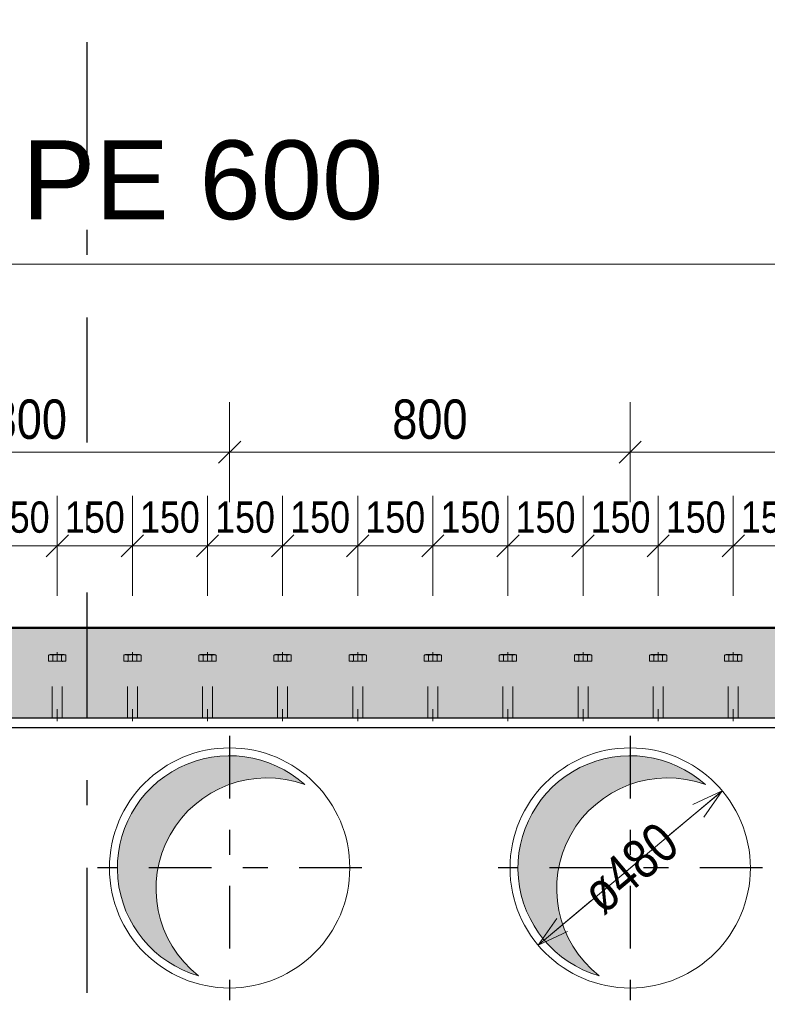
# Model space of a CAD drawing. Header units: millimetres. Extents: x -8.5 to 60.3, y 0 to 42.
# Tile 66 of 109: x 27.9 to 30.8, y 9.7 to 13.6. Entities that reach past the tile are written whole.
import ezdxf

# ---------------------------------------------------------------- set-up
doc = ezdxf.new("R2010")
doc.units = ezdxf.units.MM
for name, pattern in [('DASHDOT', [1, 0.5, -0.25, 0, -0.25]), ('DASHDOTX2', [2, 1, -0.5, 0, -0.5]), ('HIDDEN', [0.375, 0.25, -0.125])]:
    doc.linetypes.add(name, pattern=pattern)
doc.layers.add('Achsen', color=7, linetype='Continuous', lineweight=20)
doc.styles.add('Arial', font='arial.ttf')
doc.styles.add('Arial Narrow', font='ARIALN.TTF')
doc.dimstyles.new('Arch_Strakon_dimstyle', dxfattribs={"dimtxt": 11.25, "dimasz": 1, "dimexe": 1.25, "dimexo": 0.0625, "dimgap": 1, "dimtad": 0, "dimdec": 3, "dimzin": 12, "dimdsep": 46, "dimtxsty": 'Arial Narrow', "dimblk": 'Arrowhead_Tick', "dimsah": 1, "dimcen": 0, "dimse1": 1, "dimse2": 1, "dimclrd": 6, "dimclrt": 3, "dimazin": 0, "dimtfac": 1, "dimtdec": 4, "dimtmove": 0, "dimatfit": 3, "dimldrblk": 'NONE', "dimfxl": 1, "dimtvp": 1, "dimtolj": 1, "dimtzin": 0, "dimlwd": 13, "dimarcsym": 2})
doc.dimstyles.new('Radial_Strakon_dimstyle', dxfattribs={"dimtxt": 11.25, "dimasz": 1, "dimexe": 1.25, "dimexo": 0.0625, "dimgap": 1, "dimtad": 0, "dimdec": 3, "dimzin": 12, "dimdsep": 46, "dimtxsty": 'Arial Narrow', "dimblk": 'Arrowhead_Radial_Reverse', "dimsah": 1, "dimcen": 0, "dimse1": 1, "dimse2": 1, "dimclrd": 6, "dimclrt": 3, "dimazin": 0, "dimtfac": 1, "dimtdec": 4, "dimtmove": 0, "dimatfit": 3, "dimldrblk": 'NONE', "dimfxl": 1, "dimtvp": 1, "dimtolj": 1, "dimtzin": 0, "dimlwd": 13, "dimarcsym": 2})

# ---------------------------------------------------------------- blocks, each defined once
blk = doc.blocks.new('Arrowhead_Radial_Reverse')
at = {"color": 0, "linetype": 'Continuous', "lineweight": -2, "ltscale": 0.5}
for p, q in [((0, 0), (-50, 0)), ((0, 0), (-12.5, 3.35)), ((-12.5, -3.35), (0, 0))]:
    blk.add_line(p, q, dxfattribs=at)
blk = doc.blocks.new('*D41')
at = {"color": 6, "linetype": 'Continuous', "lineweight": 13}
for p, q in [((30.4499, 10.3855), (30.6528, 10.5557)), ((30.1356, 10.1217), (29.9327, 9.9515))]:
    blk.add_line(p, q, dxfattribs=at)
at = {"layer": 'Defpoints', "color": 0}
for p in [(30.6528, 10.5557), (29.9327, 9.9515)]:
    blk.add_point(p, dxfattribs=at)
at = {"color": 6, "lineweight": 13, "xscale": 0.01, "yscale": 0.01, "zscale": 0.01}
for p, rotation in [((30.6605, 10.5621), 39.99999999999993), ((29.9251, 9.9451), 219.9999999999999)]:
    blk.add_blockref('Arrowhead_Radial_Reverse', p, dxfattribs=dict(at, rotation=rotation))
at = {"color": 2, "lineweight": -2, "insert": (30.2928, 10.2536), "char_height": 0.1575, "attachment_point": 5, "rotation": 40, "style": 'Arial Narrow'}
blk.add_mtext('\\A1;ø480', dxfattribs=at)
blk = doc.blocks.new('_None')
blk = doc.blocks.new('Arrowhead_Tick')
at = {"color": 0, "linetype": 'Continuous', "lineweight": -2, "ltscale": 0.5}
for p, q in [((0, 20), (0, -10)), ((-1, 0), (0, 0)), ((10, 0), (0, 0))]:
    blk.add_line(p, q, dxfattribs=at)
at = {"color": 2, "linetype": 'Continuous', "lineweight": 35, "ltscale": 0.5}
blk.add_line((4.42, 4.42), (-4.42, -4.42), dxfattribs=at)
blk = doc.blocks.new('*D45')
at = {"color": 6, "linetype": 'Continuous', "lineweight": 13}
blk.add_line((27.1028, 11.9159), (28.6828, 11.9159), dxfattribs=at)
at = {"layer": 'Defpoints', "color": 0}
for p in [(28.6928, 11.9159), (27.0928, 10.2536), (28.6928, 10.2536)]:
    blk.add_point(p, dxfattribs=at)
at = {"color": 6, "lineweight": 13, "xscale": 0.01, "yscale": 0.01, "zscale": 0.01}
blk.add_blockref('Arrowhead_Tick', (28.6928, 11.9159), dxfattribs=at)
at = {"color": 6, "lineweight": 13, "xscale": 0.01, "yscale": 0.01, "zscale": 0.01, "rotation": 180}
blk.add_blockref('Arrowhead_Tick', (27.0928, 11.9159), dxfattribs=at)
at = {"color": 2, "lineweight": -2, "insert": (27.8928, 12.0464), "char_height": 0.1575, "attachment_point": 5, "style": 'Arial Narrow'}
blk.add_mtext('\\A1;800', dxfattribs=at)
blk = doc.blocks.new('*D46')
at = {"color": 6, "linetype": 'Continuous', "lineweight": 13}
blk.add_line((28.7028, 11.9159), (30.2828, 11.9159), dxfattribs=at)
at = {"layer": 'Defpoints', "color": 0}
for p in [(30.2928, 11.9159), (28.6928, 10.2536), (30.2928, 10.2536)]:
    blk.add_point(p, dxfattribs=at)
at = {"color": 6, "lineweight": 13, "xscale": 0.01, "yscale": 0.01, "zscale": 0.01}
blk.add_blockref('Arrowhead_Tick', (30.2928, 11.9159), dxfattribs=at)
at = {"color": 6, "lineweight": 13, "xscale": 0.01, "yscale": 0.01, "zscale": 0.01, "rotation": 180}
blk.add_blockref('Arrowhead_Tick', (28.6928, 11.9159), dxfattribs=at)
at = {"color": 2, "lineweight": -2, "insert": (29.4928, 12.0464), "char_height": 0.1575, "attachment_point": 5, "style": 'Arial Narrow'}
blk.add_mtext('\\A1;800', dxfattribs=at)
blk = doc.blocks.new('*D47')
at = {"color": 6, "linetype": 'Continuous', "lineweight": 13}
blk.add_line((30.3028, 11.9159), (31.8828, 11.9159), dxfattribs=at)
at = {"layer": 'Defpoints', "color": 0}
for p in [(31.8928, 11.9159), (30.2928, 10.2536), (31.8928, 10.2536)]:
    blk.add_point(p, dxfattribs=at)
at = {"color": 6, "lineweight": 13, "xscale": 0.01, "yscale": 0.01, "zscale": 0.01}
blk.add_blockref('Arrowhead_Tick', (31.8928, 11.9159), dxfattribs=at)
at = {"color": 6, "lineweight": 13, "xscale": 0.01, "yscale": 0.01, "zscale": 0.01, "rotation": 180}
blk.add_blockref('Arrowhead_Tick', (30.2928, 11.9159), dxfattribs=at)
at = {"color": 2, "lineweight": -2, "insert": (31.0928, 12.0464), "char_height": 0.1575, "attachment_point": 5, "style": 'Arial Narrow'}
blk.add_mtext('\\A1;800', dxfattribs=at)
blk = doc.blocks.new('*D346')
at = {"color": 6, "linetype": 'Continuous', "lineweight": 13}
blk.add_line((27.7144, 11.5414), (27.9944, 11.5414), dxfattribs=at)
at = {"layer": 'Defpoints', "color": 0}
for p in [(28.0044, 11.5414), (27.7044, 11.1163), (28.0044, 11.1163)]:
    blk.add_point(p, dxfattribs=at)
at = {"color": 6, "lineweight": 13, "xscale": 0.01, "yscale": 0.01, "zscale": 0.01}
blk.add_blockref('Arrowhead_Tick', (28.0044, 11.5414), dxfattribs=at)
at = {"color": 6, "lineweight": 13, "xscale": 0.01, "yscale": 0.01, "zscale": 0.01, "rotation": 180}
blk.add_blockref('Arrowhead_Tick', (27.7044, 11.5414), dxfattribs=at)
at = {"color": 3, "lineweight": 35, "insert": (27.8544, 11.6552), "char_height": 0.125, "attachment_point": 5, "style": 'Arial Narrow'}
blk.add_mtext('\\A1;150', dxfattribs=at)
blk = doc.blocks.new('*D347')
at = {"color": 6, "linetype": 'Continuous', "lineweight": 13}
blk.add_line((28.0144, 11.5414), (28.2944, 11.5414), dxfattribs=at)
at = {"layer": 'Defpoints', "color": 0}
for p in [(28.3044, 11.5414), (28.0044, 11.1163), (28.3044, 11.1163)]:
    blk.add_point(p, dxfattribs=at)
at = {"color": 6, "lineweight": 13, "xscale": 0.01, "yscale": 0.01, "zscale": 0.01}
blk.add_blockref('Arrowhead_Tick', (28.3044, 11.5414), dxfattribs=at)
at = {"color": 6, "lineweight": 13, "xscale": 0.01, "yscale": 0.01, "zscale": 0.01, "rotation": 180}
blk.add_blockref('Arrowhead_Tick', (28.0044, 11.5414), dxfattribs=at)
at = {"color": 3, "lineweight": 35, "insert": (28.1544, 11.6552), "char_height": 0.125, "attachment_point": 5, "style": 'Arial Narrow'}
blk.add_mtext('\\A1;150', dxfattribs=at)
blk = doc.blocks.new('*D348')
at = {"color": 6, "linetype": 'Continuous', "lineweight": 13}
blk.add_line((28.3144, 11.5414), (28.5944, 11.5414), dxfattribs=at)
at = {"layer": 'Defpoints', "color": 0}
for p in [(28.6044, 11.5414), (28.3044, 11.1163), (28.6044, 11.1163)]:
    blk.add_point(p, dxfattribs=at)
at = {"color": 6, "lineweight": 13, "xscale": 0.01, "yscale": 0.01, "zscale": 0.01}
blk.add_blockref('Arrowhead_Tick', (28.6044, 11.5414), dxfattribs=at)
at = {"color": 6, "lineweight": 13, "xscale": 0.01, "yscale": 0.01, "zscale": 0.01, "rotation": 180}
blk.add_blockref('Arrowhead_Tick', (28.3044, 11.5414), dxfattribs=at)
at = {"color": 3, "lineweight": 35, "insert": (28.4544, 11.6552), "char_height": 0.125, "attachment_point": 5, "style": 'Arial Narrow'}
blk.add_mtext('\\A1;150', dxfattribs=at)
blk = doc.blocks.new('*D349')
at = {"color": 6, "linetype": 'Continuous', "lineweight": 13}
blk.add_line((28.6144, 11.5414), (28.8944, 11.5414), dxfattribs=at)
at = {"layer": 'Defpoints', "color": 0}
for p in [(28.9044, 11.5414), (28.6044, 11.1163), (28.9044, 11.1163)]:
    blk.add_point(p, dxfattribs=at)
at = {"color": 6, "lineweight": 13, "xscale": 0.01, "yscale": 0.01, "zscale": 0.01}
blk.add_blockref('Arrowhead_Tick', (28.9044, 11.5414), dxfattribs=at)
at = {"color": 6, "lineweight": 13, "xscale": 0.01, "yscale": 0.01, "zscale": 0.01, "rotation": 180}
blk.add_blockref('Arrowhead_Tick', (28.6044, 11.5414), dxfattribs=at)
at = {"color": 3, "lineweight": 35, "insert": (28.7544, 11.6552), "char_height": 0.125, "attachment_point": 5, "style": 'Arial Narrow'}
blk.add_mtext('\\A1;150', dxfattribs=at)
blk = doc.blocks.new('*D350')
at = {"color": 6, "linetype": 'Continuous', "lineweight": 13}
blk.add_line((28.9144, 11.5414), (29.1944, 11.5414), dxfattribs=at)
at = {"layer": 'Defpoints', "color": 0}
for p in [(29.2044, 11.5414), (28.9044, 11.1163), (29.2044, 11.1163)]:
    blk.add_point(p, dxfattribs=at)
at = {"color": 6, "lineweight": 13, "xscale": 0.01, "yscale": 0.01, "zscale": 0.01}
blk.add_blockref('Arrowhead_Tick', (29.2044, 11.5414), dxfattribs=at)
at = {"color": 6, "lineweight": 13, "xscale": 0.01, "yscale": 0.01, "zscale": 0.01, "rotation": 180}
blk.add_blockref('Arrowhead_Tick', (28.9044, 11.5414), dxfattribs=at)
at = {"color": 3, "lineweight": 35, "insert": (29.0544, 11.6552), "char_height": 0.125, "attachment_point": 5, "style": 'Arial Narrow'}
blk.add_mtext('\\A1;150', dxfattribs=at)
blk = doc.blocks.new('*D351')
at = {"color": 6, "linetype": 'Continuous', "lineweight": 13}
blk.add_line((29.2144, 11.5414), (29.4944, 11.5414), dxfattribs=at)
at = {"layer": 'Defpoints', "color": 0}
for p in [(29.5044, 11.5414), (29.2044, 11.1163), (29.5044, 11.1163)]:
    blk.add_point(p, dxfattribs=at)
at = {"color": 6, "lineweight": 13, "xscale": 0.01, "yscale": 0.01, "zscale": 0.01}
blk.add_blockref('Arrowhead_Tick', (29.5044, 11.5414), dxfattribs=at)
at = {"color": 6, "lineweight": 13, "xscale": 0.01, "yscale": 0.01, "zscale": 0.01, "rotation": 180}
blk.add_blockref('Arrowhead_Tick', (29.2044, 11.5414), dxfattribs=at)
at = {"color": 3, "lineweight": 35, "insert": (29.3544, 11.6552), "char_height": 0.125, "attachment_point": 5, "style": 'Arial Narrow'}
blk.add_mtext('\\A1;150', dxfattribs=at)
blk = doc.blocks.new('*D352')
at = {"color": 6, "linetype": 'Continuous', "lineweight": 13}
blk.add_line((29.5144, 11.5414), (29.7944, 11.5414), dxfattribs=at)
at = {"layer": 'Defpoints', "color": 0}
for p in [(29.8044, 11.5414), (29.5044, 11.1163), (29.8044, 11.1163)]:
    blk.add_point(p, dxfattribs=at)
at = {"color": 6, "lineweight": 13, "xscale": 0.01, "yscale": 0.01, "zscale": 0.01}
blk.add_blockref('Arrowhead_Tick', (29.8044, 11.5414), dxfattribs=at)
at = {"color": 6, "lineweight": 13, "xscale": 0.01, "yscale": 0.01, "zscale": 0.01, "rotation": 180}
blk.add_blockref('Arrowhead_Tick', (29.5044, 11.5414), dxfattribs=at)
at = {"color": 3, "lineweight": 35, "insert": (29.6544, 11.6552), "char_height": 0.125, "attachment_point": 5, "style": 'Arial Narrow'}
blk.add_mtext('\\A1;150', dxfattribs=at)
blk = doc.blocks.new('*D353')
at = {"color": 6, "linetype": 'Continuous', "lineweight": 13}
blk.add_line((29.8144, 11.5414), (30.0944, 11.5414), dxfattribs=at)
at = {"layer": 'Defpoints', "color": 0}
for p in [(30.1044, 11.5414), (29.8044, 11.1163), (30.1044, 11.1163)]:
    blk.add_point(p, dxfattribs=at)
at = {"color": 6, "lineweight": 13, "xscale": 0.01, "yscale": 0.01, "zscale": 0.01}
blk.add_blockref('Arrowhead_Tick', (30.1044, 11.5414), dxfattribs=at)
at = {"color": 6, "lineweight": 13, "xscale": 0.01, "yscale": 0.01, "zscale": 0.01, "rotation": 180}
blk.add_blockref('Arrowhead_Tick', (29.8044, 11.5414), dxfattribs=at)
at = {"color": 3, "lineweight": 35, "insert": (29.9544, 11.6552), "char_height": 0.125, "attachment_point": 5, "style": 'Arial Narrow'}
blk.add_mtext('\\A1;150', dxfattribs=at)
blk = doc.blocks.new('*D354')
at = {"color": 6, "linetype": 'Continuous', "lineweight": 13}
blk.add_line((30.1144, 11.5414), (30.3944, 11.5414), dxfattribs=at)
at = {"layer": 'Defpoints', "color": 0}
for p in [(30.4044, 11.5414), (30.1044, 11.1163), (30.4044, 11.1163)]:
    blk.add_point(p, dxfattribs=at)
at = {"color": 6, "lineweight": 13, "xscale": 0.01, "yscale": 0.01, "zscale": 0.01}
blk.add_blockref('Arrowhead_Tick', (30.4044, 11.5414), dxfattribs=at)
at = {"color": 6, "lineweight": 13, "xscale": 0.01, "yscale": 0.01, "zscale": 0.01, "rotation": 180}
blk.add_blockref('Arrowhead_Tick', (30.1044, 11.5414), dxfattribs=at)
at = {"color": 3, "lineweight": 35, "insert": (30.2544, 11.6552), "char_height": 0.125, "attachment_point": 5, "style": 'Arial Narrow'}
blk.add_mtext('\\A1;150', dxfattribs=at)
blk = doc.blocks.new('*D355')
at = {"color": 6, "linetype": 'Continuous', "lineweight": 13}
blk.add_line((30.4144, 11.5414), (30.6944, 11.5414), dxfattribs=at)
at = {"layer": 'Defpoints', "color": 0}
for p in [(30.7044, 11.5414), (30.4044, 11.1163), (30.7044, 11.1163)]:
    blk.add_point(p, dxfattribs=at)
at = {"color": 6, "lineweight": 13, "xscale": 0.01, "yscale": 0.01, "zscale": 0.01}
blk.add_blockref('Arrowhead_Tick', (30.7044, 11.5414), dxfattribs=at)
at = {"color": 6, "lineweight": 13, "xscale": 0.01, "yscale": 0.01, "zscale": 0.01, "rotation": 180}
blk.add_blockref('Arrowhead_Tick', (30.4044, 11.5414), dxfattribs=at)
at = {"color": 3, "lineweight": 35, "insert": (30.5544, 11.6552), "char_height": 0.125, "attachment_point": 5, "style": 'Arial Narrow'}
blk.add_mtext('\\A1;150', dxfattribs=at)
blk = doc.blocks.new('*D356')
at = {"color": 6, "linetype": 'Continuous', "lineweight": 13}
blk.add_line((30.7144, 11.5414), (30.9944, 11.5414), dxfattribs=at)
at = {"layer": 'Defpoints', "color": 0}
for p in [(31.0044, 11.5414), (30.7044, 11.1163), (31.0044, 11.1163)]:
    blk.add_point(p, dxfattribs=at)
at = {"color": 6, "lineweight": 13, "xscale": 0.01, "yscale": 0.01, "zscale": 0.01}
blk.add_blockref('Arrowhead_Tick', (31.0044, 11.5414), dxfattribs=at)
at = {"color": 6, "lineweight": 13, "xscale": 0.01, "yscale": 0.01, "zscale": 0.01, "rotation": 180}
blk.add_blockref('Arrowhead_Tick', (30.7044, 11.5414), dxfattribs=at)
at = {"color": 3, "lineweight": 35, "insert": (30.8544, 11.6552), "char_height": 0.125, "attachment_point": 5, "style": 'Arial Narrow'}
blk.add_mtext('\\A1;150', dxfattribs=at)

msp = doc.modelspace()

# ---------------------------------------------------------------- hatches: boundary and pattern name
at = {"true_color": 0xceffce}
msp.add_hatch(color=254, dxfattribs=at).paths.add_polyline_path([(36.903281, 11.213589), (36.803281, 10.853589), (14.778382, 10.853589), (14.778382, 10.873589), (14.698382, 10.873589), (14.698382, 10.853589), (14.058382, 10.853589), (14.058382, 10.873589), (13.978382, 10.873589), (13.978382, 10.853589), (3.668384, 10.853589), (3.668384, 10.873589), (3.618384, 10.873589), (3.618384, 10.853589), (3.078384, 10.853589), (3.078384, 11.213589)])
at = {"true_color": 0xdfdfdf}
for points in [[(28.98694, 10.591994), (28.980813, 10.597224), (28.974593, 10.602344), (28.968282, 10.607351), (28.961881, 10.612244), (28.955394, 10.617021), (28.948823, 10.621681), (28.942168, 10.626222), (28.935433, 10.630643), (28.92862, 10.634942), (28.92173, 10.639117), (28.914767, 10.643169), (28.907732, 10.647095), (28.900627, 10.650893), (28.893456, 10.654564), (28.88622, 10.658104), (28.878921, 10.661515), (28.871562, 10.664794), (28.864145, 10.667939), (28.856674, 10.670952), (28.849149, 10.673829), (28.841573, 10.676571), (28.83395, 10.679176), (28.826281, 10.681644), (28.818569, 10.683974), (28.810817, 10.686165), (28.803026, 10.688216), (28.7952, 10.690127), (28.78734, 10.691897), (28.77945, 10.693525), (28.771532, 10.695011), (28.763589, 10.696355), (28.755623, 10.697556), (28.747636, 10.698614), (28.739632, 10.699528), (28.731613, 10.700298), (28.723581, 10.700924), (28.715539, 10.701406), (28.70749, 10.701742), (28.699436, 10.701935), (28.69138, 10.701982), (28.683325, 10.701885), (28.675272, 10.701643), (28.667225, 10.701257), (28.659186, 10.700726), (28.651159, 10.70005), (28.643144, 10.699231), (28.635146, 10.698267), (28.627166, 10.69716), (28.619207, 10.69591), (28.611272, 10.694517), (28.603364, 10.692982), (28.595484, 10.691305), (28.587636, 10.689487), (28.579821, 10.687528), (28.572044, 10.685429), (28.564305, 10.68319), (28.556607, 10.680813), (28.548954, 10.678298), (28.541346, 10.675645), (28.533788, 10.672857), (28.526281, 10.669933), (28.518828, 10.666875), (28.511431, 10.663683), (28.504093, 10.660359), (28.496815, 10.656904), (28.489601, 10.653318), (28.482452, 10.649604), (28.475371, 10.645762), (28.46836, 10.641793), (28.461422, 10.637698), (28.454559, 10.63348), (28.447772, 10.629139), (28.441064, 10.624677), (28.434438, 10.620095), (28.427895, 10.615395), (28.421437, 10.610578), (28.415068, 10.605646), (28.408787, 10.6006), (28.402599, 10.595442), (28.396504, 10.590174), (28.390505, 10.584797), (28.384603, 10.579313), (28.378801, 10.573724), (28.3731, 10.568032), (28.367502, 10.562238), (28.362009, 10.556344), (28.356623, 10.550353), (28.351346, 10.544266), (28.346179, 10.538085), (28.341124, 10.531813), (28.336182, 10.52545), (28.331355, 10.519), (28.326645, 10.512464), (28.322053, 10.505845), (28.317581, 10.499144), (28.31323, 10.492364), (28.309001, 10.485506), (28.304897, 10.478574), (28.300917, 10.471569), (28.297064, 10.464494), (28.293339, 10.457351), (28.289743, 10.450142), (28.286276, 10.44287), (28.282941, 10.435536), (28.279739, 10.428144), (28.276669, 10.420696), (28.273734, 10.413193), (28.270934, 10.405639), (28.268271, 10.398036), (28.265744, 10.390386), (28.263355, 10.382692), (28.261105, 10.374957), (28.258994, 10.367182), (28.257023, 10.35937), (28.255193, 10.351525), (28.253504, 10.343648), (28.251957, 10.335741), (28.250553, 10.327809), (28.24929, 10.319852), (28.248172, 10.311874), (28.247196, 10.303877), (28.246365, 10.295864), (28.245677, 10.287837), (28.245134, 10.279799), (28.244735, 10.271753), (28.244481, 10.2637), (28.244372, 10.255645), (28.244408, 10.247589), (28.244588, 10.239535), (28.244913, 10.231485), (28.245382, 10.223442), (28.245996, 10.21541), (28.246754, 10.207389), (28.247656, 10.199384), (28.248702, 10.191396), (28.249891, 10.183428), (28.251223, 10.175482), (28.252697, 10.167562), (28.254314, 10.15967), (28.256072, 10.151808), (28.257971, 10.143979), (28.26001, 10.136185), (28.262189, 10.128429), (28.264508, 10.120714), (28.266964, 10.113041), (28.269558, 10.105414), (28.272288, 10.097834), (28.275154, 10.090305), (28.278155, 10.082829), (28.28129, 10.075407), (28.284558, 10.068044), (28.287957, 10.06074), (28.291487, 10.053498), (28.295147, 10.046321), (28.298935, 10.039211), (28.30285, 10.03217), (28.306891, 10.025201), (28.311056, 10.018305), (28.315345, 10.011485), (28.319756, 10.004744), (28.324287, 9.998082), (28.328937, 9.991504), (28.333704, 9.985009), (28.338587, 9.978602), (28.343585, 9.972283), (28.348695, 9.966055), (28.353917, 9.95992), (28.359247, 9.95388), (28.364686, 9.947936), (28.37023, 9.942091), (28.375878, 9.936347), (28.381629, 9.930705), (28.38748, 9.925167), (28.39343, 9.919736), (28.399476, 9.914412), (28.405617, 9.909197), (28.411851, 9.904094), (28.418176, 9.899103), (28.424589, 9.894227), (28.431088, 9.889467), (28.437672, 9.884825), (28.444339, 9.880301), (28.451085, 9.875898), (28.45791, 9.871617), (28.46481, 9.86746), (28.471784, 9.863427), (28.47883, 9.85952), (28.485944, 9.85574), (28.493125, 9.852088), (28.500371, 9.848566), (28.507678, 9.845175), (28.515046, 9.841916), (28.522471, 9.838789), (28.52995, 9.835797), (28.537483, 9.832939), (28.545065, 9.830217), (28.552695, 9.827632), (28.560371, 9.825184), (28.568089, 9.822875), (28.562067, 9.827697), (28.55613, 9.832623), (28.55028, 9.837652), (28.544518, 9.842783), (28.538846, 9.848013), (28.533267, 9.853341), (28.527781, 9.858765), (28.522391, 9.864284), (28.517098, 9.869897), (28.511903, 9.875601), (28.506808, 9.881394), (28.501816, 9.887275), (28.496926, 9.893243), (28.492142, 9.899295), (28.487463, 9.905429), (28.482893, 9.911644), (28.478431, 9.917938), (28.474079, 9.924308), (28.46984, 9.930753), (28.465713, 9.937272), (28.461701, 9.943861), (28.457804, 9.950519), (28.454023, 9.957244), (28.450361, 9.964034), (28.446817, 9.970887), (28.443394, 9.9778), (28.440091, 9.984772), (28.43691, 9.991801), (28.433853, 9.998884), (28.430919, 10.006019), (28.42811, 10.013205), (28.425427, 10.020438), (28.422871, 10.027716), (28.420441, 10.035039), (28.41814, 10.042402), (28.415967, 10.049805), (28.413924, 10.057244), (28.41201, 10.064718), (28.410228, 10.072224), (28.408576, 10.07976), (28.407056, 10.087323), (28.405668, 10.094912), (28.404412, 10.102524), (28.40329, 10.110156), (28.4023, 10.117808), (28.401445, 10.125475), (28.400722, 10.133156), (28.400134, 10.140848), (28.39968, 10.148549), (28.399361, 10.156257), (28.399176, 10.16397), (28.399125, 10.171685), (28.399208, 10.179399), (28.399427, 10.18711), (28.399779, 10.194817), (28.400266, 10.202517), (28.400887, 10.210206), (28.401642, 10.217884), (28.402531, 10.225547), (28.403553, 10.233194), (28.404708, 10.240822), (28.405996, 10.248428), (28.407416, 10.256011), (28.408969, 10.263568), (28.410653, 10.271097), (28.412467, 10.278595), (28.414413, 10.286061), (28.416488, 10.293491), (28.418692, 10.300884), (28.421025, 10.308238), (28.423486, 10.31555), (28.426073, 10.322818), (28.428787, 10.330039), (28.431627, 10.337212), (28.434591, 10.344335), (28.437679, 10.351405), (28.440889, 10.35842), (28.444222, 10.365378), (28.447675, 10.372277), (28.451248, 10.379114), (28.454939, 10.385888), (28.458748, 10.392597), (28.462674, 10.399239), (28.466714, 10.405811), (28.470869, 10.412311), (28.475136, 10.418738), (28.479514, 10.42509), (28.484003, 10.431365), (28.4886, 10.43756), (28.493305, 10.443674), (28.498115, 10.449706), (28.50303, 10.455652), (28.508048, 10.461512), (28.513167, 10.467284), (28.518386, 10.472965), (28.523703, 10.478555), (28.529117, 10.484051), (28.534626, 10.489452), (28.540228, 10.494756), (28.545922, 10.499962), (28.551706, 10.505068), (28.557577, 10.510072), (28.563535, 10.514973), (28.569578, 10.519769), (28.575703, 10.524459), (28.581909, 10.529042), (28.588194, 10.533516), (28.594556, 10.537879), (28.600994, 10.542132), (28.607504, 10.546271), (28.614085, 10.550296), (28.620736, 10.554206), (28.627454, 10.557999), (28.634237, 10.561675), (28.641083, 10.565231), (28.647989, 10.568668), (28.654955, 10.571984), (28.661978, 10.575179), (28.669055, 10.57825), (28.676184, 10.581197), (28.683364, 10.58402), (28.690592, 10.586717), (28.697866, 10.589288), (28.705183, 10.591731), (28.712542, 10.594047), (28.719941, 10.596234), (28.727376, 10.598291), (28.734846, 10.600219), (28.742349, 10.602016), (28.749881, 10.603682), (28.757442, 10.605217), (28.765028, 10.60662), (28.772638, 10.60789), (28.780268, 10.609027), (28.787917, 10.610031), (28.795583, 10.610902), (28.803262, 10.611639), (28.810953, 10.612242), (28.818654, 10.612711), (28.826361, 10.613045), (28.834073, 10.613245), (28.841788, 10.613311), (28.849502, 10.613242), (28.857214, 10.613039), (28.864922, 10.612701), (28.872622, 10.612229), (28.880313, 10.611623), (28.887992, 10.610883), (28.895657, 10.610009), (28.903306, 10.609002), (28.910936, 10.607861), (28.918545, 10.606588), (28.92613, 10.605182), (28.93369, 10.603644), (28.941222, 10.601975), (28.948724, 10.600175), (28.956193, 10.598244), (28.963628, 10.596183), (28.971025, 10.593993), (28.978383, 10.591674), (28.9857, 10.589228), (28.992973, 10.586654)], [(30.58694, 10.591994), (30.580813, 10.597224), (30.574593, 10.602344), (30.568282, 10.607351), (30.561881, 10.612244), (30.555394, 10.617021), (30.548823, 10.621681), (30.542168, 10.626222), (30.535433, 10.630643), (30.52862, 10.634942), (30.52173, 10.639117), (30.514767, 10.643169), (30.507732, 10.647095), (30.500627, 10.650893), (30.493456, 10.654564), (30.48622, 10.658104), (30.478921, 10.661515), (30.471562, 10.664794), (30.464145, 10.667939), (30.456674, 10.670952), (30.449149, 10.673829), (30.441573, 10.676571), (30.43395, 10.679176), (30.426281, 10.681644), (30.418569, 10.683974), (30.410817, 10.686165), (30.403026, 10.688216), (30.3952, 10.690127), (30.38734, 10.691897), (30.37945, 10.693525), (30.371532, 10.695011), (30.363589, 10.696355), (30.355623, 10.697556), (30.347636, 10.698614), (30.339632, 10.699528), (30.331613, 10.700298), (30.323581, 10.700924), (30.315539, 10.701406), (30.30749, 10.701742), (30.299436, 10.701935), (30.29138, 10.701982), (30.283325, 10.701885), (30.275272, 10.701643), (30.267225, 10.701257), (30.259186, 10.700726), (30.251159, 10.70005), (30.243144, 10.699231), (30.235146, 10.698267), (30.227166, 10.69716), (30.219207, 10.69591), (30.211272, 10.694517), (30.203364, 10.692982), (30.195484, 10.691305), (30.187636, 10.689487), (30.179821, 10.687528), (30.172044, 10.685429), (30.164305, 10.68319), (30.156607, 10.680813), (30.148954, 10.678298), (30.141346, 10.675645), (30.133788, 10.672857), (30.126281, 10.669933), (30.118828, 10.666875), (30.111431, 10.663683), (30.104093, 10.660359), (30.096815, 10.656904), (30.089601, 10.653318), (30.082452, 10.649604), (30.075371, 10.645762), (30.06836, 10.641793), (30.061422, 10.637698), (30.054559, 10.63348), (30.047772, 10.629139), (30.041064, 10.624677), (30.034438, 10.620095), (30.027895, 10.615395), (30.021437, 10.610578), (30.015068, 10.605646), (30.008787, 10.6006), (30.002599, 10.595442), (29.996504, 10.590174), (29.990505, 10.584797), (29.984603, 10.579313), (29.978801, 10.573724), (29.9731, 10.568032), (29.967502, 10.562238), (29.962009, 10.556344), (29.956623, 10.550353), (29.951346, 10.544266), (29.946179, 10.538085), (29.941124, 10.531813), (29.936182, 10.52545), (29.931355, 10.519), (29.926645, 10.512464), (29.922053, 10.505845), (29.917581, 10.499144), (29.91323, 10.492364), (29.909001, 10.485506), (29.904897, 10.478574), (29.900917, 10.471569), (29.897064, 10.464494), (29.893339, 10.457351), (29.889743, 10.450142), (29.886276, 10.44287), (29.882941, 10.435536), (29.879739, 10.428144), (29.876669, 10.420696), (29.873734, 10.413193), (29.870934, 10.405639), (29.868271, 10.398036), (29.865744, 10.390386), (29.863355, 10.382692), (29.861105, 10.374957), (29.858994, 10.367182), (29.857023, 10.35937), (29.855193, 10.351525), (29.853504, 10.343648), (29.851957, 10.335741), (29.850553, 10.327809), (29.84929, 10.319852), (29.848172, 10.311874), (29.847196, 10.303877), (29.846365, 10.295864), (29.845677, 10.287837), (29.845134, 10.279799), (29.844735, 10.271753), (29.844481, 10.2637), (29.844372, 10.255645), (29.844408, 10.247589), (29.844588, 10.239535), (29.844913, 10.231485), (29.845382, 10.223442), (29.845996, 10.21541), (29.846754, 10.207389), (29.847656, 10.199384), (29.848702, 10.191396), (29.849891, 10.183428), (29.851223, 10.175482), (29.852697, 10.167562), (29.854314, 10.15967), (29.856072, 10.151808), (29.857971, 10.143979), (29.86001, 10.136185), (29.862189, 10.128429), (29.864508, 10.120714), (29.866964, 10.113041), (29.869558, 10.105414), (29.872288, 10.097834), (29.875154, 10.090305), (29.878155, 10.082829), (29.88129, 10.075407), (29.884558, 10.068044), (29.887957, 10.06074), (29.891487, 10.053498), (29.895147, 10.046321), (29.898935, 10.039211), (29.90285, 10.03217), (29.906891, 10.025201), (29.911056, 10.018305), (29.915345, 10.011485), (29.919756, 10.004744), (29.924287, 9.998082), (29.928937, 9.991504), (29.933704, 9.985009), (29.938587, 9.978602), (29.943585, 9.972283), (29.948695, 9.966055), (29.953917, 9.95992), (29.959247, 9.95388), (29.964686, 9.947936), (29.97023, 9.942091), (29.975878, 9.936347), (29.981629, 9.930705), (29.98748, 9.925167), (29.99343, 9.919736), (29.999476, 9.914412), (30.005617, 9.909197), (30.011851, 9.904094), (30.018176, 9.899103), (30.024589, 9.894227), (30.031088, 9.889467), (30.037672, 9.884825), (30.044339, 9.880301), (30.051085, 9.875898), (30.05791, 9.871617), (30.06481, 9.86746), (30.071784, 9.863427), (30.07883, 9.85952), (30.085944, 9.85574), (30.093125, 9.852088), (30.100371, 9.848566), (30.107678, 9.845175), (30.115046, 9.841916), (30.122471, 9.838789), (30.12995, 9.835797), (30.137483, 9.832939), (30.145065, 9.830217), (30.152695, 9.827632), (30.160371, 9.825184), (30.168089, 9.822875), (30.162067, 9.827697), (30.15613, 9.832623), (30.15028, 9.837652), (30.144518, 9.842783), (30.138846, 9.848013), (30.133267, 9.853341), (30.127781, 9.858765), (30.122391, 9.864284), (30.117098, 9.869897), (30.111903, 9.875601), (30.106808, 9.881394), (30.101816, 9.887275), (30.096926, 9.893243), (30.092142, 9.899295), (30.087463, 9.905429), (30.082893, 9.911644), (30.078431, 9.917938), (30.074079, 9.924308), (30.06984, 9.930753), (30.065713, 9.937272), (30.061701, 9.943861), (30.057804, 9.950519), (30.054023, 9.957244), (30.050361, 9.964034), (30.046817, 9.970887), (30.043394, 9.9778), (30.040091, 9.984772), (30.03691, 9.991801), (30.033853, 9.998884), (30.030919, 10.006019), (30.02811, 10.013205), (30.025427, 10.020438), (30.022871, 10.027716), (30.020441, 10.035039), (30.01814, 10.042402), (30.015967, 10.049805), (30.013924, 10.057244), (30.01201, 10.064718), (30.010228, 10.072224), (30.008576, 10.07976), (30.007056, 10.087323), (30.005668, 10.094912), (30.004412, 10.102524), (30.00329, 10.110156), (30.0023, 10.117808), (30.001445, 10.125475), (30.000722, 10.133156), (30.000134, 10.140848), (29.99968, 10.148549), (29.999361, 10.156257), (29.999176, 10.16397), (29.999125, 10.171685), (29.999208, 10.179399), (29.999427, 10.18711), (29.999779, 10.194817), (30.000266, 10.202517), (30.000887, 10.210206), (30.001642, 10.217884), (30.002531, 10.225547), (30.003553, 10.233194), (30.004708, 10.240822), (30.005996, 10.248428), (30.007416, 10.256011), (30.008969, 10.263568), (30.010653, 10.271097), (30.012467, 10.278595), (30.014413, 10.286061), (30.016488, 10.293491), (30.018692, 10.300884), (30.021025, 10.308238), (30.023486, 10.31555), (30.026073, 10.322818), (30.028787, 10.330039), (30.031627, 10.337212), (30.034591, 10.344335), (30.037679, 10.351405), (30.040889, 10.35842), (30.044222, 10.365378), (30.047675, 10.372277), (30.051248, 10.379114), (30.054939, 10.385888), (30.058748, 10.392597), (30.062674, 10.399239), (30.066714, 10.405811), (30.070869, 10.412311), (30.075136, 10.418738), (30.079514, 10.42509), (30.084003, 10.431365), (30.0886, 10.43756), (30.093305, 10.443674), (30.098115, 10.449706), (30.10303, 10.455652), (30.108048, 10.461512), (30.113167, 10.467284), (30.118386, 10.472965), (30.123703, 10.478555), (30.129117, 10.484051), (30.134626, 10.489452), (30.140228, 10.494756), (30.145922, 10.499962), (30.151706, 10.505068), (30.157577, 10.510072), (30.163535, 10.514973), (30.169578, 10.519769), (30.175703, 10.524459), (30.181909, 10.529042), (30.188194, 10.533516), (30.194556, 10.537879), (30.200994, 10.542132), (30.207504, 10.546271), (30.214085, 10.550296), (30.220736, 10.554206), (30.227454, 10.557999), (30.234237, 10.561675), (30.241083, 10.565231), (30.247989, 10.568668), (30.254955, 10.571984), (30.261978, 10.575179), (30.269055, 10.57825), (30.276184, 10.581197), (30.283364, 10.58402), (30.290592, 10.586717), (30.297866, 10.589288), (30.305183, 10.591731), (30.312542, 10.594047), (30.319941, 10.596234), (30.327376, 10.598291), (30.334846, 10.600219), (30.342349, 10.602016), (30.349881, 10.603682), (30.357442, 10.605217), (30.365028, 10.60662), (30.372638, 10.60789), (30.380268, 10.609027), (30.387917, 10.610031), (30.395583, 10.610902), (30.403262, 10.611639), (30.410953, 10.612242), (30.418654, 10.612711), (30.426361, 10.613045), (30.434073, 10.613245), (30.441788, 10.613311), (30.449502, 10.613242), (30.457214, 10.613039), (30.464922, 10.612701), (30.472622, 10.612229), (30.480313, 10.611623), (30.487992, 10.610883), (30.495657, 10.610009), (30.503306, 10.609002), (30.510936, 10.607861), (30.518545, 10.606588), (30.52613, 10.605182), (30.53369, 10.603644), (30.541222, 10.601975), (30.548724, 10.600175), (30.556193, 10.598244), (30.563628, 10.596183), (30.571025, 10.593993), (30.578383, 10.591674), (30.5857, 10.589228), (30.592973, 10.586654)]]:
    msp.add_hatch(color=254, dxfattribs=at).paths.add_polyline_path(points)

# ---------------------------------------------------------------- linework, layer by layer
at = {"color": 6, "linetype": 'Continuous', "lineweight": 13, "ltscale": 0.5}
msp.add_line((14.598382, 12.667489), (37.403281, 12.667489), dxfattribs=at)
at = {"color": 4, "linetype": 'Continuous', "lineweight": 50}
msp.add_line((3.578384, 11.213589), (36.903281, 11.213589), dxfattribs=at)
at = {"color": 6, "linetype": 'HIDDEN', "lineweight": 13, "ltscale": 0.5}
for p, q in [((27.969741, 11.080341), (27.969741, 11.10402)), ((27.978402, 11.106341), (28.030363, 11.106341)), ((27.987062, 11.10402), (27.987062, 11.080341)), ((28.004382, 11.116341), (28.004382, 11.080341)), ((28.021703, 11.080341), (28.021703, 11.104005)), ((28.039023, 11.080341), (28.039023, 11.104005)), ((28.269741, 11.080341), (28.269741, 11.10402)), ((28.278402, 11.106341), (28.330363, 11.106341)), ((28.287062, 11.10402), (28.287062, 11.080341)), ((28.304382, 11.116341), (28.304382, 11.080341)), ((28.321703, 11.080341), (28.321703, 11.104005)), ((28.339023, 11.080341), (28.339023, 11.104005)), ((28.569741, 11.080341), (28.569741, 11.10402)), ((28.578402, 11.106341), (28.630363, 11.106341)), ((28.587062, 11.10402), (28.587062, 11.080341)), ((28.604382, 11.116341), (28.604382, 11.080341)), ((28.621703, 11.080341), (28.621703, 11.104005)), ((28.639023, 11.080341), (28.639023, 11.104005)), ((28.869741, 11.080341), (28.869741, 11.10402)), ((28.878402, 11.106341), (28.930363, 11.106341)), ((28.887062, 11.10402), (28.887062, 11.080341)), ((28.904382, 11.116341), (28.904382, 11.080341)), ((28.921703, 11.080341), (28.921703, 11.104005)), ((28.939023, 11.080341), (28.939023, 11.104005)), ((29.169741, 11.080341), (29.169741, 11.10402)), ((29.178402, 11.106341), (29.230363, 11.106341)), ((29.187062, 11.10402), (29.187062, 11.080341)), ((29.204382, 11.116341), (29.204382, 11.080341)), ((29.221703, 11.080341), (29.221703, 11.104005)), ((29.239023, 11.080341), (29.239023, 11.104005)), ((29.469741, 11.080341), (29.469741, 11.10402)), ((29.478402, 11.106341), (29.530363, 11.106341)), ((29.487062, 11.10402), (29.487062, 11.080341)), ((29.504382, 11.116341), (29.504382, 11.080341)), ((29.521703, 11.080341), (29.521703, 11.104005)), ((29.539023, 11.080341), (29.539023, 11.104005)), ((29.769741, 11.080341), (29.769741, 11.10402)), ((29.778402, 11.106341), (29.830363, 11.106341)), ((29.787062, 11.10402), (29.787062, 11.080341)), ((29.804382, 11.116341), (29.804382, 11.080341)), ((29.821703, 11.080341), (29.821703, 11.104005)), ((29.839023, 11.080341), (29.839023, 11.104005)), ((30.069741, 11.080341), (30.069741, 11.10402)), ((30.078402, 11.106341), (30.130363, 11.106341)), ((30.087062, 11.10402), (30.087062, 11.080341)), ((30.104382, 11.116341), (30.104382, 11.080341)), ((30.121703, 11.080341), (30.121703, 11.104005)), ((30.139023, 11.080341), (30.139023, 11.104005)), ((30.369741, 11.080341), (30.369741, 11.10402)), ((30.378402, 11.106341), (30.430363, 11.106341)), ((30.387062, 11.10402), (30.387062, 11.080341)), ((30.404382, 11.116341), (30.404382, 11.080341)), ((30.421703, 11.080341), (30.421703, 11.104005)), ((30.439023, 11.080341), (30.439023, 11.104005)), ((30.669741, 11.080341), (30.669741, 11.10402)), ((30.678402, 11.106341), (30.730363, 11.106341)), ((30.687062, 11.10402), (30.687062, 11.080341)), ((30.704382, 11.116341), (30.704382, 11.080341)), ((30.721703, 11.080341), (30.721703, 11.104005)), ((30.739023, 11.080341), (30.739023, 11.104005)), ((28.039023, 11.080341), (27.969741, 11.080341)), ((28.026382, 11.080341), (27.982382, 11.080341)), ((27.984382, 10.853589), (27.984382, 11.078341)), ((28.024382, 10.853589), (28.024382, 11.078341)), ((28.339023, 11.080341), (28.269741, 11.080341)), ((28.326382, 11.080341), (28.282382, 11.080341)), ((28.284382, 10.853589), (28.284382, 11.078341)), ((28.324382, 10.853589), (28.324382, 11.078341)), ((28.639023, 11.080341), (28.569741, 11.080341)), ((28.626382, 11.080341), (28.582382, 11.080341)), ((28.584382, 10.853589), (28.584382, 11.078341)), ((28.624382, 10.853589), (28.624382, 11.078341)), ((28.939023, 11.080341), (28.869741, 11.080341)), ((28.926382, 11.080341), (28.882382, 11.080341)), ((28.884382, 10.853589), (28.884382, 11.078341)), ((28.924382, 10.853589), (28.924382, 11.078341)), ((29.239023, 11.080341), (29.169741, 11.080341)), ((29.226382, 11.080341), (29.182382, 11.080341)), ((29.184382, 10.853589), (29.184382, 11.078341)), ((29.224382, 10.853589), (29.224382, 11.078341)), ((29.539023, 11.080341), (29.469741, 11.080341)), ((29.526382, 11.080341), (29.482382, 11.080341)), ((29.484382, 10.853589), (29.484382, 11.078341)), ((29.524382, 10.853589), (29.524382, 11.078341)), ((29.839023, 11.080341), (29.769741, 11.080341)), ((29.826382, 11.080341), (29.782382, 11.080341)), ((29.784382, 10.853589), (29.784382, 11.078341)), ((29.824382, 10.853589), (29.824382, 11.078341)), ((30.139023, 11.080341), (30.069741, 11.080341)), ((30.126382, 11.080341), (30.082382, 11.080341)), ((30.084382, 10.853589), (30.084382, 11.078341)), ((30.124382, 10.853589), (30.124382, 11.078341)), ((30.439023, 11.080341), (30.369741, 11.080341)), ((30.426382, 11.080341), (30.382382, 11.080341)), ((30.384382, 10.853589), (30.384382, 11.078341)), ((30.424382, 10.853589), (30.424382, 11.078341)), ((30.739023, 11.080341), (30.669741, 11.080341)), ((30.726382, 11.080341), (30.682382, 11.080341)), ((30.684382, 10.853589), (30.684382, 11.078341)), ((30.724382, 10.853589), (30.724382, 11.078341)), ((27.984382, 10.853589), (27.984382, 10.887808)), ((28.004382, 10.853589), (28.004382, 10.887808)), ((28.004382, 10.887808), (28.004382, 10.840341)), ((28.024382, 10.853589), (28.024382, 10.887808)), ((28.284382, 10.853589), (28.284382, 10.887808)), ((28.304382, 10.853589), (28.304382, 10.887808)), ((28.304382, 10.887808), (28.304382, 10.840341)), ((28.324382, 10.853589), (28.324382, 10.887808)), ((28.584382, 10.853589), (28.584382, 10.887808)), ((28.604382, 10.853589), (28.604382, 10.887808)), ((28.604382, 10.887808), (28.604382, 10.840341)), ((28.624382, 10.853589), (28.624382, 10.887808)), ((28.884382, 10.853589), (28.884382, 10.887808)), ((28.904382, 10.853589), (28.904382, 10.887808)), ((28.904382, 10.887808), (28.904382, 10.840341)), ((28.924382, 10.853589), (28.924382, 10.887808)), ((29.184382, 10.853589), (29.184382, 10.887808)), ((29.204382, 10.853589), (29.204382, 10.887808)), ((29.204382, 10.887808), (29.204382, 10.840341)), ((29.224382, 10.853589), (29.224382, 10.887808)), ((29.484382, 10.853589), (29.484382, 10.887808)), ((29.504382, 10.853589), (29.504382, 10.887808)), ((29.504382, 10.887808), (29.504382, 10.840341)), ((29.524382, 10.853589), (29.524382, 10.887808)), ((29.784382, 10.853589), (29.784382, 10.887808)), ((29.804382, 10.853589), (29.804382, 10.887808)), ((29.804382, 10.887808), (29.804382, 10.840341)), ((29.824382, 10.853589), (29.824382, 10.887808)), ((30.084382, 10.853589), (30.084382, 10.887808)), ((30.104382, 10.853589), (30.104382, 10.887808)), ((30.104382, 10.887808), (30.104382, 10.840341)), ((30.124382, 10.853589), (30.124382, 10.887808)), ((30.384382, 10.853589), (30.384382, 10.887808)), ((30.404382, 10.853589), (30.404382, 10.887808)), ((30.404382, 10.887808), (30.404382, 10.840341)), ((30.424382, 10.853589), (30.424382, 10.887808)), ((30.684382, 10.853589), (30.684382, 10.887808)), ((30.704382, 10.853589), (30.704382, 10.887808)), ((30.704382, 10.887808), (30.704382, 10.840341)), ((30.724382, 10.853589), (30.724382, 10.887808)), ((28.024382, 10.853589), (27.984382, 10.853589)), ((28.324382, 10.853589), (28.284382, 10.853589)), ((28.624382, 10.853589), (28.584382, 10.853589)), ((28.924382, 10.853589), (28.884382, 10.853589)), ((29.224382, 10.853589), (29.184382, 10.853589)), ((29.524382, 10.853589), (29.484382, 10.853589)), ((29.824382, 10.853589), (29.784382, 10.853589)), ((30.124382, 10.853589), (30.084382, 10.853589)), ((30.424382, 10.853589), (30.384382, 10.853589)), ((30.724382, 10.853589), (30.684382, 10.853589))]:
    msp.add_line(p, q, dxfattribs=at)
at = {"color": 3, "linetype": 'Continuous', "lineweight": 25}
for p, q in [((14.778382, 10.853589), (36.803281, 10.853589)), ((14.778382, 10.815589), (36.803281, 10.815589))]:
    msp.add_line(p, q, dxfattribs=at)
at = {"color": 10, "linetype": 'DASHDOT', "ltscale": 0.5}
for p, q in [((28.692763, 10.781589), (28.692763, 9.725589)), ((30.292763, 10.781589), (30.292763, 9.725589)), ((29.220763, 10.253589), (28.164763, 10.253589)), ((30.820763, 10.253589), (29.764763, 10.253589))]:
    msp.add_line(p, q, dxfattribs=at)
at = {"color": 5, "linetype": 'Continuous', "lineweight": 18}
for centre in [(28.692763, 10.253589), (30.292763, 10.253589)]:
    msp.add_circle(centre, 0.48, dxfattribs=at)
at = {"color": 6, "linetype": 'HIDDEN', "lineweight": 13, "ltscale": 0.5}
for centre, radius, start, end in [((27.978402, 11.089021), 0.01732, 59.99927, 120.000728), ((28.004382, 11.03942), 0.066867, 74.987632, 105.009015), ((28.030363, 11.089021), 0.017307, 59.974265, 120.025735), ((28.278402, 11.089021), 0.01732, 59.99927, 120.000728), ((28.304382, 11.03942), 0.066867, 74.987632, 105.009015), ((28.330363, 11.089021), 0.017307, 59.974265, 120.025735), ((28.578402, 11.089021), 0.01732, 59.99927, 120.000728), ((28.604382, 11.03942), 0.066867, 74.987632, 105.009015), ((28.630363, 11.089021), 0.017307, 59.974265, 120.025735), ((28.878402, 11.089021), 0.01732, 59.99927, 120.000728), ((28.904382, 11.03942), 0.066867, 74.987632, 105.009015), ((28.930363, 11.089021), 0.017307, 59.974265, 120.025735), ((29.178402, 11.089021), 0.01732, 59.99927, 120.000728), ((29.204382, 11.03942), 0.066867, 74.987632, 105.009015), ((29.230363, 11.089021), 0.017307, 59.974265, 120.025735), ((29.478402, 11.089021), 0.01732, 59.99927, 120.000728), ((29.504382, 11.03942), 0.066867, 74.987632, 105.009015), ((29.530363, 11.089021), 0.017307, 59.974265, 120.025735), ((29.778402, 11.089021), 0.01732, 59.99927, 120.000728), ((29.804382, 11.03942), 0.066867, 74.987632, 105.009015), ((29.830363, 11.089021), 0.017307, 59.974265, 120.025735), ((30.078402, 11.089021), 0.01732, 59.99927, 120.000728), ((30.104382, 11.03942), 0.066867, 74.987632, 105.009015), ((30.130363, 11.089021), 0.017307, 59.974265, 120.025735), ((30.378402, 11.089021), 0.01732, 59.99927, 120.000728), ((30.404382, 11.03942), 0.066867, 74.987632, 105.009015), ((30.430363, 11.089021), 0.017307, 59.974265, 120.025735), ((30.678402, 11.089021), 0.01732, 59.99927, 120.000728), ((30.704382, 11.03942), 0.066867, 74.987632, 105.009015), ((30.730363, 11.089021), 0.017307, 59.974265, 120.025735), ((27.982382, 11.078341), 0.002, 0, 90.000019), ((28.026382, 11.078341), 0.002, 90, 180), ((28.282382, 11.078341), 0.002, 0, 90.000019), ((28.326382, 11.078341), 0.002, 90, 180), ((28.582382, 11.078341), 0.002, 0, 90.000019), ((28.626382, 11.078341), 0.002, 90, 180), ((28.882382, 11.078341), 0.002, 0, 90.000019), ((28.926382, 11.078341), 0.002, 90, 180), ((29.182382, 11.078341), 0.002, 0, 90.000019), ((29.226382, 11.078341), 0.002, 90, 180), ((29.482382, 11.078341), 0.002, 0, 90.000019), ((29.526382, 11.078341), 0.002, 90, 180), ((29.782382, 11.078341), 0.002, 0, 90.000019), ((29.826382, 11.078341), 0.002, 90, 180), ((30.082382, 11.078341), 0.002, 0, 90.000019), ((30.126382, 11.078341), 0.002, 90, 180), ((30.382382, 11.078341), 0.002, 0, 90.000019), ((30.426382, 11.078341), 0.002, 90, 180), ((30.682382, 11.078341), 0.002, 0, 90.000019), ((30.726382, 11.078341), 0.002, 90, 180)]:
    msp.add_arc(centre, radius, start, end, dxfattribs=at)
at = {"color": 9, "linetype": 'Continuous', "lineweight": 0}
for centre, radius, start, end in [((28.692763, 10.253589), 0.448395, 47.969881, 253.856497), ((30.292763, 10.253589), 0.448395, 47.969881, 253.856497), ((28.841696, 10.170739), 0.442572, 70.012643, 231.813735), ((30.441696, 10.170739), 0.442572, 70.012643, 231.813735)]:
    msp.add_arc(centre, radius, start, end, dxfattribs=at)
at = {"layer": 'Achsen', "color": 3, "linetype": 'DASHDOTX2', "lineweight": 25, "ltscale": 0.5}
msp.add_line((28.122562, 25.654116), (28.122562, 7.785915), dxfattribs=at)

# ---------------------------------------------------------------- texts
at = {"color": 1, "lineweight": 70, "style": 'Arial'}
msp.add_text('Verbundträger Pos. 112.1   IPE 600', height=0.315, dxfattribs=at).set_placement((22.335131, 12.846913))

# ---------------------------------------------------------------- dimensions: what is measured, and where the dimension line sits
at = {"lineweight": -2}
for base, p1, p2, picture, middle in [((28.692763, 11.915949), (27.092763, 10.253589), (28.692763, 10.253589), '*D45', (27.892763, 11.915949)), ((30.292763, 11.915949), (28.692763, 10.253589), (30.292763, 10.253589), '*D46', (29.492763, 11.915949)), ((31.892763, 11.915949), (30.292763, 10.253589), (31.892763, 10.253589), '*D47', (31.092763, 11.915949))]:
    dim = msp.add_linear_dim(base=base, p1=p1, p2=p2, text='800', dimstyle='Arch_Strakon_dimstyle', override={"dimscale": 0.01, "dimtxt": 15.75, "dimasz": 1, "dimgap": 5, "dimtad": 1, "dimjust": 0, "dimtih": 0, "dimtoh": 0, "dimdec": 2, "dimdsep": 46, "dimtxsty": 'Arial Narrow', "dimclrd": 6, "dimclrt": 2, "dimtix": 1, "dimtofl": 255, "dimtmove": 0, "dimatfit": 2, "dimfxl": 0, "dimfxlon": 0, "dimtvp": 31.746032, "dimlwd": 13}, dxfattribs=at)
    dim.commit()
    dim.dimension.update_dxf_attribs({"geometry": picture, "text_midpoint": middle, "dimtype": 160})
at = {"lineweight": 35}
for base, p1, p2, picture, middle in [((28.004382, 11.541397), (27.704382, 11.116341), (28.004382, 11.116341), '*D346', (27.854382, 11.541397)), ((28.304382, 11.541397), (28.004382, 11.116341), (28.304382, 11.116341), '*D347', (28.154382, 11.541397)), ((28.604382, 11.541397), (28.304382, 11.116341), (28.604382, 11.116341), '*D348', (28.454382, 11.541397)), ((28.904382, 11.541397), (28.604382, 11.116341), (28.904382, 11.116341), '*D349', (28.754382, 11.541397)), ((29.204382, 11.541397), (28.904382, 11.116341), (29.204382, 11.116341), '*D350', (29.054382, 11.541397)), ((29.504382, 11.541397), (29.204382, 11.116341), (29.504382, 11.116341), '*D351', (29.354382, 11.541397)), ((29.804382, 11.541397), (29.504382, 11.116341), (29.804382, 11.116341), '*D352', (29.654382, 11.541397)), ((30.104382, 11.541397), (29.804382, 11.116341), (30.104382, 11.116341), '*D353', (29.954382, 11.541397)), ((30.404382, 11.541397), (30.104382, 11.116341), (30.404382, 11.116341), '*D354', (30.254382, 11.541397)), ((30.704382, 11.541397), (30.404382, 11.116341), (30.704382, 11.116341), '*D355', (30.554382, 11.541397)), ((31.004382, 11.541397), (30.704382, 11.116341), (31.004382, 11.116341), '*D356', (30.854382, 11.541397))]:
    dim = msp.add_linear_dim(base=base, p1=p1, p2=p2, text='150', dimstyle='Arch_Strakon_dimstyle', override={"dimscale": 0.01, "dimtxt": 12.5, "dimasz": 1, "dimgap": 5, "dimtad": 1, "dimjust": 0, "dimtih": 0, "dimtoh": 0, "dimdec": 3, "dimdsep": 46, "dimtxsty": 'Arial Narrow', "dimclrd": 6, "dimclrt": 3, "dimtix": 1, "dimtofl": 255, "dimtmove": 0, "dimatfit": 2, "dimfxl": 0, "dimfxlon": 0, "dimtvp": 40, "dimlwd": 13}, dxfattribs=at)
    dim.commit()
    dim.dimension.update_dxf_attribs({"geometry": picture, "text_midpoint": middle, "dimtype": 160})
at = {"lineweight": -2}
dim = msp.add_diameter_dim_2p(p1=(29.925061, 9.945051), p2=(30.660464, 10.562127), text='ø480', dimstyle='Radial_Strakon_dimstyle', override={"dimscale": 0.01, "dimtxt": 15.75, "dimasz": 1, "dimtad": 0, "dimjust": 0, "dimtih": 0, "dimtoh": 0, "dimdec": 2, "dimdsep": 46, "dimtxsty": 'Arial Narrow', "dimblk1": 'Arrowhead_Radial_Reverse', "dimblk2": 'Arrowhead_Radial_Reverse', "dimsah": 1, "dimcen": 0, "dimclrd": 6, "dimclrt": 2, "dimtix": 1, "dimtofl": 0, "dimtmove": 2, "dimatfit": 3, "dimlwd": 13}, dxfattribs=at)
dim.commit()
dim.dimension.update_dxf_attribs({"geometry": '*D41', "text_midpoint": (30.292763, 10.253589), "dimtype": 163})

doc.saveas('drawing.dxf')
